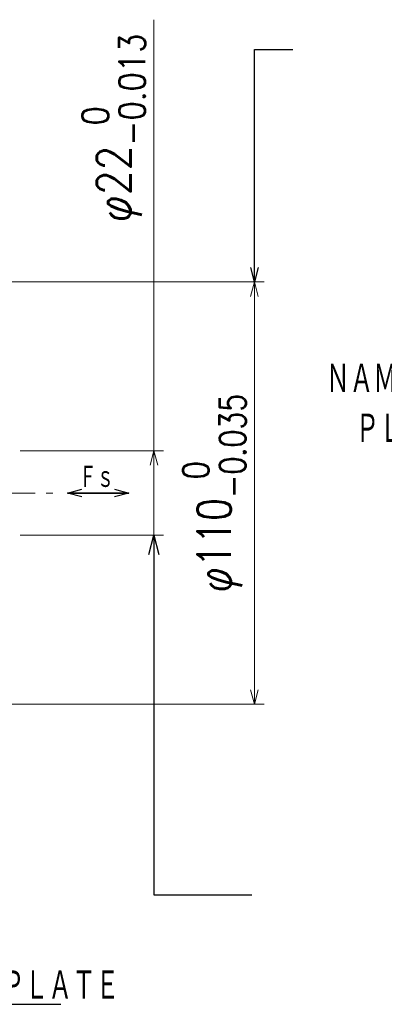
# Model space of a CAD drawing. Header units: millimetres. Extents: x 0 to 1071, y 0 to 742.
# Tile 115 of 131: x 534 to 629, y 354 to 611. Entities that reach past the tile are written whole.
import ezdxf

# ---------------------------------------------------------------- set-up
doc = ezdxf.new("R2010")
doc.units = ezdxf.units.MM
doc.header["$LTSCALE"] = 0.454724
doc.linetypes.add('CENTER', pattern=[50.8, 31.75, -6.35, 6.35, -6.35])
doc.layers.add('NoLayerName_001', color=7, linetype='Continuous')
doc.styles.get("Standard").update_dxf_attribs({"font": 'txt', "bigfont": 'extfont2'})
doc.dimstyles.get("Standard").update_dxf_attribs({"dimtxt": 2.5, "dimasz": 2.5, "dimexe": 1, "dimexo": 1, "dimtad": 1, "dimdec": 3, "dimzin": 0, "dimdsep": 46, "dimtxsty": 'Standard', "dimcen": 2.5, "dimadec": 3, "dimazin": 0, "dimtfac": 0.75, "dimtdec": 3, "dimtmove": 0, "dimatfit": 3, "dimfxl": 1, "dimarcsym": 0})

# ---------------------------------------------------------------- blocks, each defined once
blk = doc.blocks.new('_OPEN30')
at = {"color": 0, "linetype": 'ByBlock', "lineweight": -2}
for p, q in [((-1, 0.267949), (0, 0)), ((0, 0), (-1, -0.267949)), ((0, 0), (-1, 0))]:
    blk.add_line(p, q, dxfattribs=at)
blk = doc.blocks.new('*D94')
at = {"layer": 'Defpoints', "color": 0}
for p in [(480.5, 542.5), (595.5, 542.5), (480.5, 432.5)]:
    blk.add_point(p, dxfattribs=at)
at = {"layer": 'NoLayerName_001', "color": 0, "linetype": 'Continuous', "lineweight": 13}
for p, q in [((483, 542.5), (598, 542.5)), ((595.5, 436.25), (595.5, 538.75)), ((483, 432.5), (598, 432.5))]:
    blk.add_line(p, q, dxfattribs=at)
at = {"layer": 'NoLayerName_001', "color": 0, "lineweight": 13, "xscale": 3.75, "yscale": 3.75, "zscale": 3.75}
for p, rotation in [((595.5, 542.5), 90), ((595.5, 432.5), 270)]:
    blk.add_blockref('_OPEN30', p, dxfattribs=dict(at, rotation=rotation))
at = {"layer": 'NoLayerName_001', "color": 0, "lineweight": 13, "insert": (585.02, 487.5), "char_height": 8.75, "attachment_point": 5, "rotation": 90}
blk.add_mtext('\\A1;\\W0.8000;φ110{\\H6.836375;\\S 0^ -0.035;}', dxfattribs=at)
blk = doc.blocks.new('*D105')
at = {"layer": 'Defpoints', "color": 0}
for p in [(532, 498.5), (569.33, 498.5), (532, 476.5)]:
    blk.add_point(p, dxfattribs=at)
at = {"layer": 'NoLayerName_001', "color": 0, "linetype": 'Continuous', "lineweight": 13}
for p, q in [((569.33, 498.5), (569.33, 610.79)), ((534.5, 498.5), (571.83, 498.5)), ((569.33, 476.5), (569.33, 494.75)), ((534.5, 476.5), (571.83, 476.5))]:
    blk.add_line(p, q, dxfattribs=at)
at = {"layer": 'NoLayerName_001', "color": 0, "lineweight": 13, "xscale": 3.75, "yscale": 3.75, "zscale": 3.75, "rotation": 90}
blk.add_blockref('_OPEN30', (569.33, 498.5), dxfattribs=at)
at = {"layer": 'NoLayerName_001', "color": 0, "lineweight": 13, "insert": (558.86, 582.64), "char_height": 8.75, "attachment_point": 5, "rotation": 90}
blk.add_mtext('\\A1;\\W0.8594;φ22{\\H6.836375;\\S 0^ -0.013;}', dxfattribs=at)
blk = doc.blocks.new('_NONE')

msp = doc.modelspace()

# ---------------------------------------------------------------- linework, layer by layer
at = {"layer": 'NoLayerName_001', "color": 4, "linetype": 'CENTER', "lineweight": 13}
msp.add_line((292.9488, 487.5), (542.9999, 487.5), dxfattribs=at)

# ---------------------------------------------------------------- texts
at = {"layer": 'NoLayerName_001', "color": 3, "lineweight": 13, "attachment_point": 7}
for s, insert, char_height in [('\\A1;\\W0.6667;ＮＡＭＥ', (614.1657, 513), 8.4), ('\\A1;\\W0.6667;Ｆｓ', (549.8071, 488.5), 6.25)]:
    msp.add_mtext(s, dxfattribs=dict(at, insert=insert, char_height=char_height))
at = {"layer": 'NoLayerName_001', "color": 3, "linetype": 'Continuous', "lineweight": 13, "char_height": 8.4, "line_spacing_factor": 0.6}
for s, insert, attachment_point in [('\\A1;\\W0.6667;ＰＬＡＴＥ', (652.6667, 500), 9), ('\\A1;\\W0.6667;ＮＡＭＥ\u3000ＰＬＡＴＥ', (498.7078, 354.9039), 7)]:
    msp.add_mtext(s, dxfattribs=dict(at, insert=insert, attachment_point=attachment_point))

# ---------------------------------------------------------------- dimensions: what is measured, and where the dimension line sits
at = {"layer": 'NoLayerName_001', "color": 3, "linetype": 'Continuous', "lineweight": 13}
for base, p1, p2, text, override, picture, middle in [((569.3335, 498.5), (531.9999, 476.5), (531.9999, 498.5), '\\W0.8594;<>', {"dimtxt": 8.75, "dimasz": 3.75, "dimexe": 2.5, "dimexo": 2.5, "dimgap": 2.5, "dimzin": 8, "dimpost": 'φ<>', "dimblk1": 'NONE', "dimblk2": 'OPEN30', "dimsah": 1, "dimclrd": 0, "dimclre": 0, "dimclrt": 0, "dimtol": 1, "dimtp": 0, "dimtm": 0.013, "dimtfac": 0.7813, "dimtolj": 1, "dimlwd": 13, "dimlwe": 13}, '*D105', (569.3335, 582.6395)), ((595.5, 542.5), (480.5, 432.5), (480.5, 542.5), '\\W0.8000;<>', {"dimtxt": 8.75, "dimasz": 3.75, "dimexe": 2.5, "dimexo": 2.5, "dimgap": 2.5, "dimzin": 8, "dimpost": 'φ<>', "dimblk": 'OPEN30', "dimclrd": 0, "dimclre": 0, "dimclrt": 0, "dimtol": 1, "dimtp": 0, "dimtm": 0.035, "dimtfac": 0.7813, "dimtolj": 1, "dimlwd": 13, "dimlwe": 13}, '*D94', (595.5, 487.5))]:
    dim = msp.add_linear_dim(base=base, p1=p1, p2=p2, angle=90, text=text, dimstyle='Standard', override=override, dxfattribs=at)
    dim.commit()
    dim.dimension.update_dxf_attribs({"geometry": picture, "text_midpoint": middle, "dimtype": 160})

# ---------------------------------------------------------------- leaders
for points, override in [([(595.5, 542.5), (595.5, 603.0625), (605.5, 603.0625)], {"dimasz": 3.75, "dimldrblk": 'OPEN30'}), ([(569.3335, 476.5), (569.3335, 382.8294), (594.8596, 382.8294)], {"dimasz": 5, "dimldrblk": 'OPEN30'})]:
    msp.add_leader(points, dimstyle='Standard', override=override, dxfattribs=at)
at = {"layer": 'NoLayerName_001', "color": 7, "linetype": 'Continuous', "lineweight": 50}
for points in [[(546.8055, 487.5), (562.8086, 487.5)], [(562.8086, 487.5), (546.8055, 487.5)]]:
    msp.add_leader(points, dimstyle='Standard', override={"dimasz": 3.75, "dimldrblk": 'OPEN30'}, dxfattribs=at)
at = {"layer": 'NoLayerName_001', "color": 3, "linetype": 'Continuous', "lineweight": 13, "annotation_type": 0, "has_hookline": 1, "hookline_direction": 0, "text_width": 46.4023}
msp.add_leader([(425.5, 423), (457.5087, 390.7589), (492.0828, 354.2789), (498.0828, 354.2789)], dimstyle='Standard', override={"dimtxt": 8.4, "dimasz": 6, "dimldrblk": 'OPEN30'}, dxfattribs=at)

doc.saveas('drawing.dxf')
